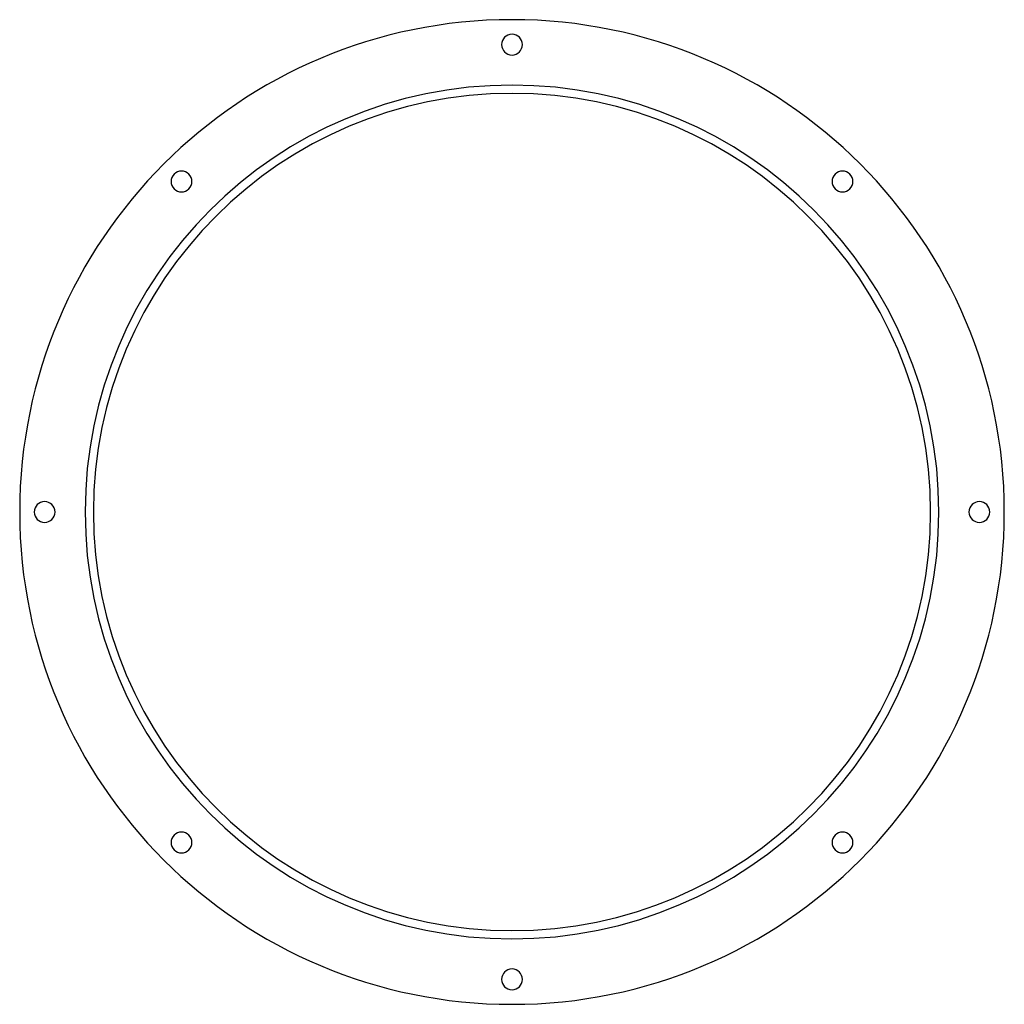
# Model space of a CAD drawing. Header units: millimetres. Extents: x -237 to 237, y -237 to 237.
import ezdxf

# ---------------------------------------------------------------- set-up
doc = ezdxf.new("R2010")
doc.units = ezdxf.units.MM
doc.layers.add('THICK', color=7, linetype='Continuous')

msp = doc.modelspace()

# ---------------------------------------------------------------- linework, layer by layer
at = {"layer": 'THICK'}
for centre, radius, start, end in [((0, 0), 237, 0, 180), ((0, 225), 5, 90, 270), ((0, 225), 5, 270, 90), ((0, 0), 205.5, 0, 180), ((0, 0), 201.5, 0, 180), ((-159.1, 159.1), 5, 135, 315), ((-159.1, 159.1), 5, 315, 135), ((159.1, 159.1), 5, 45, 225), ((159.1, 159.1), 5, 225, 45), ((-225, 0), 5, 0, 180), ((225, 0), 5, 0, 180), ((0, 0), 237, 180, 0), ((-225, 0), 5, 180, 0), ((0, 0), 205.5, 180, 0), ((0, 0), 201.5, 180, 0), ((225, 0), 5, 180, 0), ((-159.1, -159.1), 5, 45, 225), ((-159.1, -159.1), 5, 225, 45), ((159.1, -159.1), 5, 135, 315), ((159.1, -159.1), 5, 315, 135), ((0, -225), 5, 90, 270), ((0, -225), 5, 270, 90)]:
    msp.add_arc(centre, radius, start, end, dxfattribs=at)

doc.saveas('drawing.dxf')
